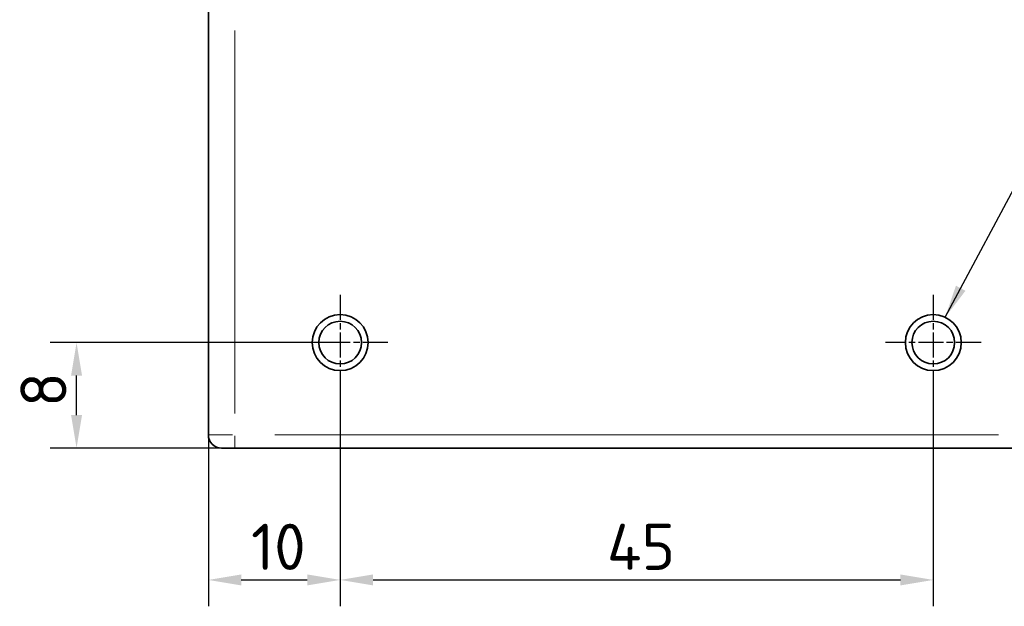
# Model space of a CAD drawing. Header units: millimetres. Extents: x 5 to 589, y 5 to 415.
# Tile 3 of 34: x 186 to 261, y 86 to 130. Entities that reach past the tile are written whole.
import ezdxf

# ---------------------------------------------------------------- set-up
doc = ezdxf.new("R2010")
doc.units = ezdxf.units.MM
doc.linetypes.add('CHAIN', pattern=[0.3543, 0.2362, -0.0295, 0.0591, -0.0295])
doc.linetypes.add('LONG_DASH_DOTTED', pattern=[0.3001, 0.2362, -0.0295, 0.0049, -0.0295])
for name, color, linetype, lineweight in [('Bemaßung (ISO)', 7, 'Continuous', 25), ('Mittelpunktmarkierung (ISO)', 7, 'LONG_DASH_DOTTED', 25), ('Sichtbar (ISO)', 7, 'Continuous', 35), ('Sichtbar schmal (ISO)', 7, 'Continuous', 18), ('Symbol (ISO)', 7, 'Continuous', 25)]:
    doc.layers.add(name, color=color, linetype=linetype, lineweight=lineweight)
doc.styles.add('Notiztext (ISO)', font='isocpeur.ttf')
doc.dimstyles.new('Standard (ISO)', dxfattribs={"dimtxt": 3.5, "dimasz": 2.5, "dimexe": 2, "dimexo": 0, "dimgap": 0.762, "dimtad": 1, "dimtoh": 1, "dimdec": 8, "dimrnd": 1e-08, "dimdsep": 46, "dimtxsty": 'Notiztext (ISO)', "dimcen": 0.09, "dimdle": 10, "dimclrd": 256, "dimclre": 256, "dimclrt": 256, "dimadec": 6, "dimazin": 2, "dimtfac": 0.514286, "dimtdec": 3, "dimtmove": 0, "dimatfit": 3, "dimfxl": 1, "dimtolj": 1, "dimlwd": -1, "dimlwe": -1, "dimarcsym": 0})
doc.dimstyles.new('Standard - Methode 1b (ISO)$7', dxfattribs={"dimtxt": 3.5, "dimasz": 2.5, "dimexe": 2, "dimexo": 0, "dimgap": 0.762, "dimtad": 1, "dimtoh": 1, "dimrnd": 1e-08, "dimdsep": 46, "dimtxsty": 'Notiztext (ISO)', "dimcen": 0.09, "dimdle": 10, "dimclrd": 256, "dimclre": 256, "dimclrt": 256, "dimazin": 2, "dimtfac": 1, "dimtmove": 0, "dimatfit": 3, "dimfxl": 1, "dimtolj": 1, "dimlwd": -1, "dimlwe": -1, "dimarcsym": 0})

# ---------------------------------------------------------------- blocks, each defined once
blk = doc.blocks.new('*D25')
at = {"layer": 'Bemaßung (ISO)', "transparency": 16777216}
for p, q in [((210.452, 102.26), (210.452, 85.881)), ((200.452, 98.881), (200.452, 85.881)), ((202.952, 87.881), (207.952, 87.881))]:
    blk.add_line(p, q, dxfattribs=at)
for points in [[(202.952, 88.298), (202.952, 87.464), (200.452, 87.881)], [(207.952, 88.298), (207.952, 87.464), (210.452, 87.881)]]:
    blk.add_solid(points, dxfattribs=at)
at = {"layer": 'Defpoints', "color": 0, "transparency": 16777216}
for p in [(210.452, 102.26), (200.452, 98.881), (210.452, 87.881)]:
    blk.add_point(p, dxfattribs=at)
at = {"layer": 'Bemaßung (ISO)', "transparency": 16777216, "insert": (203.692, 92.143), "char_height": 3.5, "attachment_point": 1, "style": 'Notiztext (ISO)'}
blk.add_mtext('\\A1;10', dxfattribs=at)
blk = doc.blocks.new('*D26')
at = {"layer": 'Bemaßung (ISO)', "transparency": 16777216}
for p, q in [((210.452, 105.881), (188.452, 105.881)), ((190.452, 100.381), (190.452, 103.381)), ((202.452, 97.881), (188.452, 97.881))]:
    blk.add_line(p, q, dxfattribs=at)
for points in [[(190.036, 103.381), (190.869, 103.381), (190.452, 105.881)], [(190.036, 100.381), (190.869, 100.381), (190.452, 97.881)]]:
    blk.add_solid(points, dxfattribs=at)
at = {"layer": 'Defpoints', "color": 0, "transparency": 16777216}
for p in [(190.452, 105.881), (210.452, 105.881), (202.452, 97.881)]:
    blk.add_point(p, dxfattribs=at)
at = {"layer": 'Bemaßung (ISO)', "transparency": 16777216, "insert": (186.19, 100.996), "char_height": 3.5, "attachment_point": 1, "rotation": 90, "style": 'Notiztext (ISO)'}
blk.add_mtext('\\A1;8', dxfattribs=at)
blk = doc.blocks.new('*D27')
at = {"layer": 'Bemaßung (ISO)', "transparency": 16777216}
for p, q in [((210.452, 102.26), (210.452, 85.881)), ((255.452, 102.26), (255.452, 85.881)), ((212.952, 87.881), (252.952, 87.881))]:
    blk.add_line(p, q, dxfattribs=at)
for points in [[(212.952, 88.298), (212.952, 87.464), (210.452, 87.881)], [(252.952, 88.298), (252.952, 87.464), (255.452, 87.881)]]:
    blk.add_solid(points, dxfattribs=at)
at = {"layer": 'Defpoints', "color": 0, "transparency": 16777216}
for p in [(210.452, 102.26), (255.452, 102.26), (255.452, 87.881)]:
    blk.add_point(p, dxfattribs=at)
at = {"layer": 'Bemaßung (ISO)', "transparency": 16777216, "insert": (230.687, 92.143), "char_height": 3.5, "attachment_point": 1, "style": 'Notiztext (ISO)'}
blk.add_mtext('\\A1;45', dxfattribs=at)

msp = doc.modelspace()

# ---------------------------------------------------------------- linework, layer by layer
at = {"layer": 'Mittelpunktmarkierung (ISO)', "linetype": 'CHAIN', "ltscale": 8.047264}
for p, q in [((210.4524169, 109.50209402), (210.4524169, 102.26009402)), ((255.4524169, 109.50209402), (255.4524169, 102.26009402)), ((214.0734169, 105.88109402), (206.8314169, 105.88109402)), ((259.0734169, 105.88109402), (251.8314169, 105.88109402))]:
    msp.add_line(p, q, dxfattribs=at)
at = {"layer": 'Sichtbar (ISO)'}
for p, q in [((200.4524169, 131.18109402), (200.4524169, 98.88109402)), ((202.4524169, 97.88109402), (201.4524169, 97.88109402)), ((202.4524169, 97.88109402), (263.4524169, 97.88109402))]:
    msp.add_line(p, q, dxfattribs=at)
for centre, radius in [((210.4524169, 105.88109402), 2.121), ((255.4524169, 105.88109402), 2.121), ((210.4524169, 105.88109402), 1.621), ((255.4524169, 105.88109402), 1.621)]:
    msp.add_circle(centre, radius, dxfattribs=at)
msp.add_arc((201.4524169, 98.88109402), 1, 180, 270, dxfattribs=at)
at = {"layer": 'Sichtbar schmal (ISO)'}
for p, q in [((202.4524169, 100.49609402), (202.4524169, 129.56609402)), ((200.45858223, 98.88109402), (202.29549871, 98.88109402)), ((202.4524169, 98.80263492), (202.4524169, 97.88417668)), ((260.4024169, 98.88109402), (205.5024169, 98.88109402))]:
    msp.add_line(p, q, dxfattribs=at)

# ---------------------------------------------------------------- dimensions: what is measured, and where the dimension line sits
at = {"layer": 'Bemaßung (ISO)'}
for base, p1, p2, angle, picture, middle in [((190.452415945, 105.8810940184), (202.4524168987, 97.8810940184), (210.4524168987, 105.8810940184), 270, '*D26', (190.452415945, 101.8710940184)), ((210.4524168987, 87.881094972), (200.4524168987, 98.8810940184), (210.4524168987, 102.2600940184), 180, '*D25', (205.4424168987, 87.881094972)), ((255.4524168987, 87.881094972), (210.4524168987, 102.2600940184), (255.4524168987, 102.2600940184), 180, '*D27', (232.9624168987, 87.881094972))]:
    dim = msp.add_linear_dim(base=base, p1=p1, p2=p2, angle=angle, dimstyle='Standard (ISO)', override={"dimgap": 0.762, "dimtoh": 0, "dimdec": 8, "dimtol": 0, "dimlim": 0, "dimtp": 0, "dimtm": 0, "dimtdec": 3, "dimtofl": 0, "dimatfit": 1}, dxfattribs=at)
    dim.commit()
    dim.dimension.update_dxf_attribs({"geometry": picture, "text_midpoint": middle, "dimtype": 160})

# ---------------------------------------------------------------- leaders
at = {"layer": 'Symbol (ISO)', "annotation_type": 0, "has_hookline": 1, "hookline_direction": 0, "text_width": 29.92499854}
msp.add_leader([(256.35438128, 107.80075577), (265.66127975, 125.2405995), (268.16127975, 125.2405995)], dimstyle='Standard - Methode 1b (ISO)$7', override={"dimtad": 0}, dxfattribs=at)

doc.saveas('drawing.dxf')
